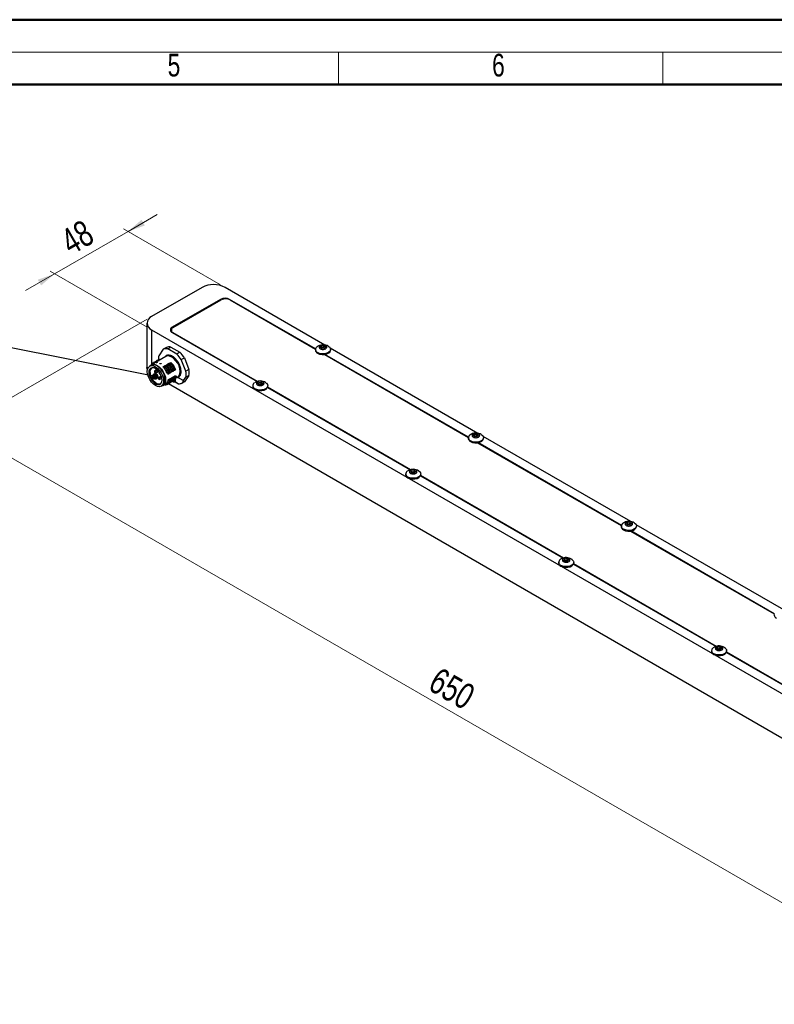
# Model space of a CAD drawing. Header units: millimetres. Extents: x 0 to 420, y 0 to 297.
# Tile 5 of 6: x 211 to 327, y 146 to 297. Entities that reach past the tile are written whole.
import ezdxf

# ---------------------------------------------------------------- set-up
doc = ezdxf.new("R2010")
doc.units = ezdxf.units.MM
doc.styles.add('SLDTEXTSTYLE0', font='TXT', dxfattribs={"width": 0.75})
doc.dimstyles.new('SLDDIMSTYLE5', dxfattribs={"dimtxt": 4, "dimasz": 3.302, "dimexe": 0, "dimexo": 0.0625, "dimgap": 1, "dimtad": 1, "dimlfac": 3, "dimrnd": 1e-09, "dimzin": 12, "dimdsep": 46, "dimtxsty": 'SLDTEXTSTYLE0', "dimsah": 1, "dimcen": 0.09, "dimadec": 0, "dimazin": 3, "dimtfac": 1, "dimtmove": 0, "dimatfit": 0, "dimfxl": 1, "dimfrac": 2, "dimtolj": 1, "dimtzin": 12, "dimarcsym": 0})
doc.dimstyles.new('SLDDIMSTYLE6', dxfattribs={"dimtxt": 4, "dimasz": 3.302, "dimexe": 0, "dimexo": 0.0625, "dimgap": 1, "dimtad": 1, "dimlfac": 3, "dimrnd": 1e-09, "dimzin": 12, "dimdsep": 46, "dimtxsty": 'SLDTEXTSTYLE0', "dimsah": 1, "dimcen": 0.09, "dimadec": 0, "dimazin": 3, "dimtfac": 1, "dimtofl": 0, "dimtmove": 0, "dimatfit": 3, "dimfxl": 1, "dimfrac": 2, "dimtolj": 1, "dimtzin": 12, "dimarcsym": 0})
doc.dimstyles.new('SLDDIMSTYLE7', dxfattribs={"dimtxt": 0.18, "dimasz": 1.016, "dimexe": 0, "dimexo": 0.0625, "dimgap": 0, "dimtad": 0, "dimtih": 1, "dimtoh": 1, "dimdec": 0, "dimrnd": 1e-09, "dimzin": 0, "dimdsep": 46, "dimtxsty": 'Standard', "dimblk1": 'DOT', "dimblk2": 'DOT', "dimsah": 1, "dimcen": 0.09, "dimadec": 0, "dimazin": 0, "dimtfac": 1.016, "dimtdec": 0, "dimtofl": 0, "dimtmove": 0, "dimatfit": 3, "dimldrblk": 'DOT', "dimfxl": 1, "dimfrac": 2, "dimtolj": 1, "dimtzin": 0, "dimarcsym": 0})

# ---------------------------------------------------------------- blocks, each defined once
blk = doc.blocks.new('_D_8')
at = {"color": 7, "linetype": 'Continuous', "lineweight": 18}
for p, q in [((227.67, 264.59), (232.16, 267.19)), ((227.67, 264.59), (216.36, 258.06)), ((241.92, 256.37), (226.96, 265)), ((216.36, 258.06), (211.87, 255.47)), ((230.6, 249.84), (215.65, 258.47))]:
    blk.add_line(p, q, dxfattribs=at)
for points in [[(227.67, 264.59), (230.26, 265.5), (229.75, 266.38)], [(216.36, 258.06), (213.77, 257.15), (214.27, 256.27)]]:
    blk.add_solid(points, dxfattribs=at)
at = {"color": 7, "linetype": 'Continuous', "lineweight": 18, "insert": (216.88, 264.32), "char_height": 4, "attachment_point": 1, "rotation": 29.9973, "style": 'SLDTEXTSTYLE0'}
blk.add_mtext('48', dxfattribs=at)
blk = doc.blocks.new('_D_9')
at = {"color": 7, "linetype": 'Continuous', "lineweight": 18}
for p, q in [((230.6, 251.06), (200.95, 233.95)), ((201.66, 234.35), (354.87, 145.91)), ((383.81, 162.62), (354.16, 145.5))]:
    blk.add_line(p, q, dxfattribs=at)
for points in [[(201.66, 234.35), (203.74, 232.57), (204.25, 233.45)], [(354.87, 145.91), (352.79, 147.7), (352.28, 146.82)]]:
    blk.add_solid(points, dxfattribs=at)
at = {"color": 7, "linetype": 'Continuous', "lineweight": 18, "insert": (275.7, 197.57), "char_height": 4, "attachment_point": 1, "rotation": 330.0027, "style": 'SLDTEXTSTYLE0'}
blk.add_mtext('650', dxfattribs=at)
blk = doc.blocks.new('_DOT')
at = {"color": 0, "linetype": 'ByBlock', "lineweight": -2}
blk.add_line((-0.5, 0), (-1, 0), dxfattribs=at)
at = {"color": 0, "linetype": 'ByBlock', "const_width": 0.5}
blk.add_lwpolyline([(-0.25, 0, 1), (0.25, 0, 1)], format="xyb", close=True, dxfattribs=at)

msp = doc.modelspace()

# ---------------------------------------------------------------- linework, layer by layer
at = {"color": 7, "linetype": 'Continuous', "lineweight": 50}
for p, q in [((0.0788, 297.2148), (420.0788, 297.2148)), ((20.0788, 287.2148), (410.0788, 287.2148))]:
    msp.add_line(p, q, dxfattribs=at)
at = {"color": 7, "linetype": 'Continuous', "lineweight": 18}
for p, q in [((15.0788, 292.2148), (415.0788, 292.2148)), ((260.0788, 292.2148), (260.0788, 287.2148)), ((310.0788, 292.2148), (310.0788, 287.2148))]:
    msp.add_line(p, q, dxfattribs=at)
at = {"color": 7, "linetype": 'Continuous', "lineweight": 25}
for p, q in [((239.0874, 255.9612), (231.3092, 251.471)), ((258.0022, 247.083), (242.6229, 255.9612)), ((241.9158, 254.1243), (234.4912, 249.8382)), ((234.6326, 249.7838), (242.0101, 254.0427)), ((256.5512, 246.4919), (243.33, 254.1243)), ((243.4243, 254.0427), (256.5464, 246.4675)), ((230.577, 250.4505), (230.577, 243.646)), ((231.3092, 249.43), (380.9801, 163.0268)), ((234.3397, 249.3756), (234.3397, 249.134)), ((234.4912, 249.0218), (247.5831, 241.464)), ((247.6124, 241.4743), (234.6326, 248.9673)), ((233.1047, 246.437), (232.4075, 245.445)), ((233.5761, 246.7092), (233.1047, 246.437)), ((233.794, 246.4987), (234.2654, 246.7708)), ((235.1884, 245.6937), (233.794, 246.4987)), ((234.2654, 246.7708), (235.6598, 245.9658)), ((235.6598, 245.9658), (235.1884, 245.6937)), ((256.5412, 246.4038), (256.5412, 246.3004)), ((257.3361, 246.692), (257.4357, 246.9066)), ((257.6082, 246.5349), (257.3361, 246.692)), ((257.4357, 246.9066), (257.8075, 246.9641)), ((257.4357, 246.9066), (257.4357, 246.6345)), ((257.4506, 246.6259), (257.6216, 246.6523)), ((257.98, 246.5924), (257.6082, 246.5349)), ((257.6216, 246.6523), (257.8075, 246.6811)), ((257.8075, 246.9641), (258.0796, 246.807)), ((257.8075, 246.9641), (257.8075, 246.6811)), ((257.8075, 246.6811), (257.9436, 246.6025)), ((257.9636, 246.5899), (257.9436, 246.6025)), ((257.9436, 246.6025), (257.9651, 246.5901)), ((258.0796, 246.807), (257.98, 246.5924)), ((281.5725, 233.4762), (258.8171, 246.6125)), ((258.8745, 246.3004), (258.8745, 246.4038)), ((233.5122, 245.3151), (231.273, 244.0225)), ((231.4255, 244.2917), (231.5115, 244.3413)), ((231.6612, 244.4278), (231.5797, 244.3275)), ((231.6612, 244.4278), (231.7472, 244.4774)), ((231.8969, 244.5638), (231.8154, 244.4636)), ((231.8969, 244.5638), (231.9829, 244.6135)), ((232.0494, 244.6), (232.1326, 244.6999)), ((232.1326, 244.6999), (232.2186, 244.7495)), ((232.2851, 244.7361), (232.3683, 244.836)), ((232.3683, 244.836), (232.4543, 244.8856)), ((233.7684, 244.1362), (234.0041, 244.2722)), ((234.0041, 244.2722), (234.2398, 244.4083)), ((235.8776, 244.8363), (236.349, 245.1084)), ((236.5748, 243.0393), (235.8776, 244.8363)), ((236.349, 245.1084), (237.0463, 243.3114)), ((257.9721, 245.6444), (280.1166, 232.8607)), ((280.1214, 232.8851), (258.0098, 245.6499)), ((231.2426, 243.9664), (231.0069, 243.8303)), ((232.1264, 243.2902), (231.8151, 243.1106)), ((232.0271, 243.1777), (231.8974, 243.1029)), ((232.0291, 243.1766), (231.8995, 243.1017)), ((231.9818, 242.8219), (232.3693, 243.0456)), ((232.1645, 243.2571), (232.1449, 243.2458)), ((232.1454, 243.1774), (232.1465, 243.178)), ((232.1661, 243.2556), (232.147, 243.2446)), ((233.0613, 243.728), (233.297, 243.864)), ((233.297, 243.864), (233.5327, 244.0001)), ((233.4994, 243.6684), (233.4134, 243.6188)), ((233.5327, 244.0001), (233.7684, 244.1362)), ((233.7351, 243.8045), (233.6491, 243.7548)), ((233.9708, 243.9406), (233.8848, 243.8909)), ((233.9773, 242.7687), (234.1697, 242.8074)), ((234.0808, 243.2178), (234.2606, 243.2884)), ((234.2065, 244.0766), (234.1205, 244.027)), ((234.1697, 242.8074), (234.2557, 242.857)), ((234.213, 242.9048), (234.4054, 242.9434)), ((234.2606, 243.2884), (234.3466, 243.3381)), ((234.4422, 244.2127), (234.3562, 244.1631)), ((234.4054, 242.9434), (234.4914, 242.9931)), ((234.4487, 243.0408), (234.6411, 243.0795)), ((234.6411, 243.0795), (234.7271, 243.1291)), ((234.6844, 243.1769), (234.8768, 243.2156)), ((234.8768, 243.2156), (234.9628, 243.2652)), ((237.0463, 243.3114), (236.5748, 243.0393)), ((232.7918, 242.3136), (232.4044, 242.0899)), ((232.6163, 242.1571), (232.4867, 242.0823)), ((232.6184, 242.1559), (232.4887, 242.0811)), ((232.571, 241.8013), (232.8822, 241.9809)), ((232.8078, 242.2677), (232.7342, 242.2251)), ((232.7347, 242.1568), (232.7357, 242.1574)), ((232.8085, 242.2657), (232.7362, 242.224)), ((233.7416, 242.6326), (233.934, 242.6713)), ((233.8684, 241.7262), (234.1041, 241.8623)), ((234.0713, 241.6721), (233.8684, 241.7262)), ((233.934, 242.6713), (234.02, 242.7209)), ((234.1573, 241.7217), (234.0713, 241.6721)), ((234.1041, 241.8623), (234.3398, 241.9983)), ((234.1041, 241.8623), (234.1573, 241.7217)), ((234.307, 241.8081), (234.1041, 241.8623)), ((234.1699, 241.288), (234.2571, 241.3383)), ((234.393, 241.8578), (234.307, 241.8081)), ((234.3398, 241.9983), (234.5755, 242.1344)), ((234.3398, 241.9983), (234.393, 241.8578)), ((234.5427, 241.9442), (234.3398, 241.9983)), ((234.4069, 241.4248), (234.4941, 241.4751)), ((234.5116, 241.5164), (234.6858, 241.4158)), ((234.6287, 241.9939), (234.5427, 241.9442)), ((234.5755, 242.1344), (234.8112, 242.2705)), ((234.5755, 242.1344), (234.6287, 241.9939)), ((234.7784, 242.0803), (234.5755, 242.1344)), ((234.6413, 241.5601), (234.7285, 241.6105)), ((234.7191, 241.4351), (234.8996, 241.4351)), ((234.7191, 241.4069), (234.8996, 241.4069)), ((234.8644, 242.1299), (234.7784, 242.0803)), ((234.8112, 242.2705), (235.0469, 242.4065)), ((234.8112, 242.2705), (234.8644, 242.1299)), ((235.0141, 242.2163), (234.8112, 242.2705)), ((234.9468, 241.4238), (235.4528, 241.1317)), ((234.9606, 241.3933), (235.3826, 241.1497)), ((235.0089, 241.9838), (235.3287, 242.1685)), ((235.1001, 242.266), (235.0141, 242.2163)), ((235.0469, 242.4065), (235.1001, 242.266)), ((235.391, 242.0928), (235.6716, 242.3321)), ((235.391, 242.0928), (236.2194, 241.6146)), ((235.4461, 242.0384), (236.214, 241.5951)), ((236.0191, 241.2099), (236.3064, 241.6187)), ((236.349, 241.4004), (236.0191, 241.2099)), ((236.2194, 241.6146), (236.5748, 242.1202)), ((236.2865, 241.6303), (236.2394, 241.603)), ((237.0463, 242.3924), (236.349, 241.4004)), ((236.5748, 242.1202), (237.0463, 242.3924)), ((247.6723, 241.1132), (247.7719, 241.3278)), ((247.7719, 241.3278), (248.1437, 241.3854)), ((247.7719, 241.3278), (247.7719, 241.0557)), ((248.1437, 241.3854), (248.4158, 241.2282)), ((248.1437, 241.3854), (248.1437, 241.1023)), ((248.4158, 241.2282), (248.3162, 241.0136)), ((232.7901, 240.7414), (233.0258, 240.8775)), ((233.0896, 240.8758), (233.5315, 241.131)), ((233.6985, 241.0158), (233.7857, 241.0662)), ((233.8863, 241.1378), (380.9801, 156.2223)), ((233.9342, 241.1519), (234.0214, 241.2023)), ((235.4528, 241.1317), (235.3832, 241.1503)), ((246.8774, 240.8251), (246.8774, 240.7216)), ((247.9444, 240.9561), (247.6723, 241.1132)), ((247.7868, 241.0471), (247.9578, 241.0735)), ((248.3162, 241.0136), (247.9444, 240.9561)), ((247.9578, 241.0735), (248.1437, 241.1023)), ((248.1437, 241.1023), (248.2798, 241.0237)), ((248.2998, 241.0111), (248.2798, 241.0237)), ((248.2798, 241.0237), (248.3013, 241.0113)), ((249.171, 240.5473), (271.1534, 227.8572)), ((271.1826, 227.8675), (249.1804, 240.5691)), ((249.2107, 240.7216), (249.2107, 240.8251)), ((280.1114, 232.797), (280.1114, 232.6936)), ((280.9063, 233.0852), (281.0059, 233.2998)), ((281.1785, 232.9281), (280.9063, 233.0852)), ((281.0059, 233.2998), (281.3777, 233.3573)), ((281.0059, 233.2998), (281.0059, 233.0277)), ((281.0209, 233.0191), (281.1918, 233.0455)), ((281.5502, 232.9856), (281.1785, 232.9281)), ((281.1918, 233.0455), (281.3777, 233.0743)), ((281.3777, 233.3573), (281.6499, 233.2002)), ((281.3777, 233.3573), (281.3777, 233.0743)), ((281.3777, 233.0743), (281.5138, 232.9957)), ((281.5338, 232.9831), (281.5138, 232.9957)), ((281.5138, 232.9957), (281.5353, 232.9833)), ((281.6499, 233.2002), (281.5502, 232.9856)), ((305.1427, 219.8693), (282.3873, 233.0057)), ((282.4447, 232.6936), (282.4447, 232.797)), ((281.5423, 232.0376), (303.6869, 219.2539)), ((303.6917, 219.2783), (281.58, 232.0431)), ((271.2425, 227.5064), (271.3421, 227.721)), ((271.3421, 227.721), (271.7139, 227.7786)), ((271.3421, 227.721), (271.3421, 227.4489)), ((271.7139, 227.7786), (271.9861, 227.6214)), ((271.7139, 227.7786), (271.7139, 227.4955)), ((271.9861, 227.6214), (271.8865, 227.4068)), ((270.4476, 227.2183), (270.4476, 227.1148)), ((271.5147, 227.3493), (271.2425, 227.5064)), ((271.3571, 227.4403), (271.528, 227.4667)), ((271.8865, 227.4068), (271.5147, 227.3493)), ((271.528, 227.4667), (271.7139, 227.4955)), ((271.7139, 227.4955), (271.85, 227.4169)), ((271.87, 227.4043), (271.85, 227.4169)), ((271.85, 227.4169), (271.8715, 227.4045)), ((272.7412, 226.9405), (294.7236, 214.2504)), ((294.7529, 214.2607), (272.7506, 226.9623)), ((272.781, 227.1148), (272.781, 227.2183)), ((303.6816, 219.1902), (303.6816, 219.0868)), ((304.4765, 219.4784), (304.5761, 219.693)), ((304.7487, 219.3213), (304.4765, 219.4784)), ((304.5761, 219.693), (304.9479, 219.7505)), ((304.5761, 219.693), (304.5761, 219.4209)), ((304.5911, 219.4123), (304.762, 219.4387)), ((305.1205, 219.3788), (304.7487, 219.3213)), ((304.762, 219.4387), (304.9479, 219.4675)), ((304.9479, 219.7505), (305.2201, 219.5934)), ((304.9479, 219.7505), (304.9479, 219.4675)), ((304.9479, 219.4675), (305.084, 219.3889)), ((305.1041, 219.3763), (305.084, 219.3889)), ((305.084, 219.3889), (305.1055, 219.3765)), ((305.2201, 219.5934), (305.1205, 219.3788)), ((328.7129, 206.2625), (305.9576, 219.3989)), ((306.015, 219.0868), (306.015, 219.1902)), ((305.1126, 218.4308), (327.2571, 205.6471)), ((327.2619, 205.6715), (305.1503, 218.4363)), ((294.8127, 213.8996), (294.9123, 214.1142)), ((294.9123, 214.1142), (295.2841, 214.1717)), ((294.9123, 214.1142), (294.9123, 213.8421)), ((295.2841, 214.1717), (295.5563, 214.0146)), ((295.2841, 214.1717), (295.2841, 213.8887)), ((295.5563, 214.0146), (295.4567, 213.8)), ((294.0178, 213.6115), (294.0178, 213.508)), ((295.0849, 213.7425), (294.8127, 213.8996)), ((294.9273, 213.8335), (295.0982, 213.8599)), ((295.4567, 213.8), (295.0849, 213.7425)), ((295.0982, 213.8599), (295.2841, 213.8887)), ((295.2841, 213.8887), (295.4202, 213.8101)), ((295.4403, 213.7975), (295.4202, 213.8101)), ((295.4202, 213.8101), (295.4417, 213.7977)), ((296.3114, 213.3337), (318.2938, 200.6435)), ((318.3231, 200.6539), (296.3209, 213.3555)), ((296.3512, 213.508), (296.3512, 213.6115)), ((327.2519, 205.5834), (327.2519, 205.48)), ((318.383, 200.2928), (318.4826, 200.5074)), ((318.6551, 200.1357), (318.383, 200.2928)), ((318.4826, 200.5074), (318.8544, 200.5649)), ((318.4826, 200.5074), (318.4826, 200.2353)), ((318.6685, 200.2531), (318.8544, 200.2819)), ((318.8544, 200.5649), (319.1265, 200.4078)), ((318.8544, 200.5649), (318.8544, 200.2819)), ((318.8544, 200.2819), (318.9904, 200.2033)), ((319.1265, 200.4078), (319.0269, 200.1932)), ((317.5881, 200.0047), (317.5881, 199.9012)), ((318.4975, 200.2267), (318.6685, 200.2531)), ((319.0269, 200.1932), (318.6551, 200.1357)), ((319.0105, 200.1907), (318.9904, 200.2033)), ((318.9904, 200.2033), (319.012, 200.1909)), ((319.8817, 199.7269), (341.864, 187.0367)), ((341.8933, 187.0471), (319.8911, 199.7487)), ((319.9214, 199.9012), (319.9214, 200.0047))]:
    msp.add_line(p, q, dxfattribs=at)
at = {"color": 1, "linetype": 'Continuous', "lineweight": 25}
for p, q in [((241.9158, 253.9883), (241.9158, 254.1243)), ((243.33, 254.1243), (243.33, 254.0907)), ((231.3092, 249.43), (231.3092, 244.1356)), ((234.4912, 249.8382), (234.4912, 249.681)), ((234.6326, 248.9673), (234.6326, 248.9401)), ((234.5272, 241.53), (234.672, 241.4464)), ((234.672, 241.4464), (234.672, 241.6172)), ((234.7191, 241.6425), (234.7191, 241.4351)), ((234.8996, 241.4351), (234.8996, 241.7774)), ((234.9468, 241.8665), (234.9468, 241.4238)), ((236.3064, 241.6187), (236.2865, 241.6303))]:
    msp.add_line(p, q, dxfattribs=at)
at = {"color": 7, "linetype": 'Continuous', "lineweight": 25, "flags": 128}
for points in [[(258.6339, 246.8135), (258.6573, 246.7952), (258.826, 246.596), (258.8735, 246.376), (258.7947, 246.159), (258.5981, 245.9686), (258.3051, 245.8253), (257.9473, 245.7447), (257.5635, 245.7355), (257.1955, 245.7988), (256.8829, 245.9276)], [(256.8829, 245.8242), (257.1955, 245.6953), (257.5635, 245.6321), (257.9473, 245.6412), (258.3051, 245.7218), (258.5981, 245.8651), (258.7947, 246.0556), (258.8735, 246.2726), (258.8745, 246.3004)], [(230.6603, 243.2765), (230.625, 243.3644), (230.577, 243.646)], [(233.1595, 241.5579), (233.1165, 241.2058), (232.9905, 240.9274), (232.7901, 240.7415), (232.529, 240.6608), (232.2248, 240.6909), (231.8985, 240.8297), (231.5721, 241.0677), (231.268, 241.3888), (231.0068, 241.771), (230.8064, 242.1882), (230.6804, 242.6122), (230.6374, 243.0138), (230.6804, 243.3659), (230.8064, 243.6444), (231.0068, 243.8303), (231.268, 243.9109), (231.5721, 243.8808), (231.8985, 243.742), (232.2248, 243.504), (232.529, 243.183), (232.7901, 242.8008), (232.9905, 242.3835), (233.1165, 241.9596), (233.1595, 241.5579)], [(232.9082, 241.703), (232.8633, 242.0726), (232.7327, 242.4611), (232.528, 242.8341), (232.2674, 243.1583), (231.9739, 243.4051), (231.6738, 243.5524), (231.3936, 243.5871), (231.1583, 243.5063), (230.9887, 243.317), (230.9, 243.0361), (230.9, 242.6885), (230.9887, 242.3051), (231.1583, 241.9201), (231.3936, 241.5675), (231.6738, 241.2788), (231.9739, 241.0796), (232.2674, 240.9875), (232.528, 241.0108), (232.7327, 241.1474), (232.8633, 241.3852), (232.9082, 241.703)], [(231.403, 243.5879), (231.2763, 243.5198), (231.1205, 243.3246), (231.0444, 243.0429), (231.055, 242.6999), (231.1513, 242.3259), (231.3246, 241.9545), (231.5596, 241.6187), (231.8353, 241.3483), (232.1271, 241.1677), (232.4091, 241.0927), (232.656, 241.1301), (232.7782, 241.2057)], [(231.1165, 243.8936), (231.273, 244.0224), (231.539, 244.1046), (231.8488, 244.0739), (232.1813, 243.9325), (232.5138, 243.6901), (232.8236, 243.363), (233.0896, 242.9737), (233.2938, 242.5486), (233.4221, 242.1168), (233.4659, 241.7076), (233.4221, 241.3489), (233.2938, 241.0653), (233.0896, 240.8759), (232.8997, 240.8047)], [(233.3952, 241.694), (233.3522, 242.0957), (233.2262, 242.5196), (233.0258, 242.9369), (232.7647, 243.319), (232.4605, 243.6401), (232.1342, 243.8781), (231.8078, 244.0169), (231.5037, 244.047), (231.2426, 243.9664)], [(232.5055, 242.8673), (232.4773, 242.8335), (232.4666, 242.7772), (232.4773, 242.7085), (232.508, 242.6378), (232.5539, 242.576), (232.608, 242.5323), (232.6621, 242.5135), (232.7054, 242.521)], [(233.2066, 243.7216), (233.1885, 243.7372), (233.1822, 243.7556), (233.1885, 243.774), (233.2066, 243.7897), (233.2336, 243.8001), (233.2655, 243.8037), (233.2974, 243.8001), (233.3245, 243.7897), (233.3425, 243.774), (233.3489, 243.7556), (233.3425, 243.7372), (233.3245, 243.7216), (233.2974, 243.7112), (233.2655, 243.7075), (233.2336, 243.7112), (233.2066, 243.7216)], [(248.9701, 241.2347), (248.9936, 241.2164), (249.1622, 241.0172), (249.2097, 240.7972), (249.1309, 240.5802), (248.9343, 240.3898), (248.6413, 240.2465), (248.2835, 240.1659), (247.8998, 240.1567), (247.5317, 240.22), (247.2191, 240.3488)], [(247.2191, 240.2454), (247.5317, 240.1166), (247.8998, 240.0533), (248.2835, 240.0625), (248.6413, 240.1431), (248.9343, 240.2863), (249.1309, 240.4768), (249.2097, 240.6938), (249.2107, 240.7216)], [(282.2041, 233.2067), (282.2276, 233.1884), (282.3962, 232.9892), (282.4438, 232.7692), (282.3649, 232.5522), (282.1683, 232.3618), (281.8753, 232.2185), (281.5175, 232.1379), (281.1338, 232.1287), (280.7657, 232.192), (280.4531, 232.3208)], [(280.4531, 232.2174), (280.7657, 232.0885), (281.1338, 232.0253), (281.5175, 232.0344), (281.8753, 232.115), (282.1683, 232.2583), (282.3649, 232.4488), (282.4438, 232.6658), (282.4447, 232.6936)], [(272.5403, 227.6279), (272.5638, 227.6096), (272.7325, 227.4104), (272.78, 227.1904), (272.7011, 226.9734), (272.5046, 226.783), (272.2115, 226.6397), (271.8537, 226.5591), (271.47, 226.5499), (271.1019, 226.6132), (270.7893, 226.742)], [(270.7893, 226.6386), (271.1019, 226.5098), (271.47, 226.4465), (271.8537, 226.4557), (272.2115, 226.5363), (272.5046, 226.6795), (272.7011, 226.87), (272.78, 227.087), (272.781, 227.1148)], [(305.7743, 219.5999), (305.7978, 219.5816), (305.9665, 219.3824), (306.014, 219.1624), (305.9352, 218.9454), (305.7386, 218.755), (305.4455, 218.6117), (305.0877, 218.5311), (304.704, 218.5219), (304.3359, 218.5852), (304.0234, 218.714)], [(304.0234, 218.6106), (304.3359, 218.4817), (304.704, 218.4185), (305.0877, 218.4276), (305.4455, 218.5082), (305.7386, 218.6515), (305.9352, 218.842), (306.014, 219.059), (306.015, 219.0868)], [(296.1105, 214.0211), (296.134, 214.0028), (296.3027, 213.8036), (296.3502, 213.5836), (296.2714, 213.3666), (296.0748, 213.1762), (295.7817, 213.0329), (295.4239, 212.9523), (295.0402, 212.9431), (294.6721, 213.0064), (294.3596, 213.1352)], [(294.3596, 213.0318), (294.6721, 212.903), (295.0402, 212.8397), (295.4239, 212.8489), (295.7817, 212.9294), (296.0748, 213.0727), (296.2714, 213.2632), (296.3502, 213.4802), (296.3512, 213.508)], [(319.6807, 200.4143), (319.7042, 200.396), (319.8729, 200.1968), (319.9204, 199.9768), (319.8416, 199.7598), (319.645, 199.5694), (319.3519, 199.4261), (318.9942, 199.3455), (318.6104, 199.3363), (318.2423, 199.3996), (317.9298, 199.5284)], [(317.9298, 199.425), (318.2423, 199.2962), (318.6104, 199.2329), (318.9942, 199.2421), (319.3519, 199.3226), (319.645, 199.4659), (319.8416, 199.6564), (319.9204, 199.8734), (319.9214, 199.9012)]]:
    msp.add_lwpolyline(points, dxfattribs=at)
at = {"color": 1, "linetype": 'Continuous', "lineweight": 25, "flags": 128}
for points in [[(235.5393, 242.367), (235.6645, 242.6539), (235.705, 243.015), (235.6579, 243.4255), (235.5265, 243.8577), (235.3198, 244.2819), (235.0517, 244.6693), (234.7406, 244.9935), (234.4078, 245.2325), (234.0757, 245.3698), (233.7672, 245.3962), (233.5122, 245.3151)], [(234.7191, 241.4069), (234.7191, 241.4079), (234.7191, 241.4113), (234.7191, 241.4172), (234.7191, 241.4252), (234.7191, 241.4351)], [(234.8996, 241.4351), (234.8996, 241.4252), (234.8996, 241.4172), (234.8996, 241.4113), (234.8996, 241.4079), (234.8996, 241.4069)], [(235.2352, 242.1145), (235.2425, 242.1148), (235.3054, 242.1103), (235.3909, 242.0928), (235.391, 242.0928), (235.391, 242.0928)]]:
    msp.add_lwpolyline(points, dxfattribs=at)
at = {"color": 7, "linetype": 'Continuous', "lineweight": 25}
for centre, radius, start, end in [((240.8551, 252.5495), 3.8426, 62.609673, 117.390327), ((242.6229, 252.7596), 1.537, 62.609668, 117.390327), ((242.7172, 252.678), 1.537, 62.609671, 117.390329), ((231.6965, 250.4505), 1.0915, 110.783437, 249.216557), ((234.6461, 249.43), 0.4366, 110.783422, 249.216516), ((234.7875, 249.3756), 0.4366, 110.783444, 249.216587), ((233.5538, 245.3001), 1.2224, 78.668187, 111.550873), ((234.0252, 245.5722), 1.2224, 78.668187, 111.550873), ((232.2734, 242.5378), 4.8186, 32.240042, 45.349093), ((257.1007, 246.3412), 0.561, 184.168636, 247.151514), ((257.0615, 246.397), 0.5022, 122.907203, 249.164012), ((257.6834, 246.216), 0.4407, 98.060858, 117.220743), ((257.7084, 246.1481), 0.5117, 62.642492, 99.771425), ((234.9595, 245.003), 2.59, 170.17281, 183.61504), ((231.802, 242.2657), 4.8186, 32.240042, 45.349093), ((231.8985, 242.9662), 0.1667, 119.997312, 299.997312), ((232.0346, 242.8889), 0.2542, 122.669075, 177.907023), ((232.0383, 242.8841), 0.2581, 122.542265, 176.879172), ((231.7598, 242.8862), 0.2568, 2.942384, 57.057679), ((231.8635, 242.8982), 0.1528, 359.98822, 0.434499), ((233.7963, 242.5798), 2.8162, 350.609356, 9.390644), ((234.2677, 242.8519), 2.8162, 350.609356, 9.390644), ((232.4877, 241.9456), 0.1667, 119.997312, 299.997312), ((232.6239, 241.8683), 0.2542, 122.669715, 177.906444), ((232.6276, 241.8635), 0.2581, 122.542335, 176.879164), ((232.3491, 241.8656), 0.2568, 2.94238, 57.05762), ((232.4799, 241.8777), 0.1257, 359.940134, 0.482586), ((232.5489, 241.5851), 0.8533, 303.978641, 7.333572), ((234.7172, 241.5313), 0.0962, 241.958446, 271.144452), ((234.7191, 241.4736), 0.0667, 240.002688, 270), ((234.9015, 241.3389), 0.0962, 61.957904, 91.144994), ((247.3977, 240.8182), 0.5022, 122.907174, 249.164011), ((235.5804, 242.2969), 1.1722, 263.75221, 291.975654), ((247.437, 240.7624), 0.561, 184.16885, 247.151349), ((248.0196, 240.6372), 0.4407, 98.06093, 117.220681), ((248.0446, 240.5693), 0.5117, 62.642602, 99.771371), ((280.671, 232.7344), 0.561, 184.168636, 247.151514), ((280.6318, 232.7902), 0.5022, 122.906733, 249.164273), ((281.2536, 232.6091), 0.4407, 98.062629, 117.218971), ((281.2786, 232.5413), 0.5117, 62.643088, 99.770829), ((270.968, 227.2114), 0.5022, 122.906704, 249.164272), ((271.0072, 227.1556), 0.561, 184.16885, 247.151349), ((271.5898, 227.0304), 0.4407, 98.062702, 117.21891), ((271.6149, 226.9625), 0.5117, 62.643199, 99.770774), ((304.2412, 219.1276), 0.561, 184.167599, 247.152551), ((304.202, 219.1834), 0.5022, 122.907936, 249.163489), ((304.8239, 219.0023), 0.4408, 98.06262, 117.216639), ((304.8489, 218.9345), 0.5117, 62.642223, 99.771694), ((294.5382, 213.6046), 0.5022, 122.907907, 249.163488), ((294.5774, 213.5488), 0.561, 184.167813, 247.152386), ((295.1601, 213.4235), 0.4408, 98.062693, 117.216578), ((295.1851, 213.3557), 0.5117, 62.642333, 99.77164), ((327.8114, 205.5208), 0.5611, 184.169673, 247.150476), ((318.1084, 199.9978), 0.5022, 122.907907, 249.163488), ((318.7553, 199.7489), 0.5117, 62.642333, 99.77164), ((318.1477, 199.942), 0.5611, 184.169887, 247.150312), ((318.7303, 199.8168), 0.4407, 98.062712, 117.221241)]:
    msp.add_arc(centre, radius, start, end, dxfattribs=at)
at = {"color": 1, "linetype": 'Continuous', "lineweight": 25}
for centre, radius, start, end in [((231.8496, 243.0349), 0.0832, 54.886681, 114.474292), ((231.9396, 242.8869), 0.0776, 302.975409, 8.337025), ((232.4388, 242.0142), 0.0832, 54.886738, 114.474584), ((232.5288, 241.8663), 0.0776, 302.975583, 8.336852), ((234.7052, 241.443), 0.0334, 174.233268, 234.452191), ((234.98, 241.4205), 0.0334, 174.238513, 234.450397)]:
    msp.add_arc(centre, radius, start, end, dxfattribs=at)
at = {"color": 7, "linetype": 'Continuous', "lineweight": 25}
for centre, major_axis, ratio, start_param, end_param in [((232.087, 243.0751), (-0.0587, 7.8313), 0.00755657, 1.55762959, 1.56635681), ((232.087, 243.0751), (0.0589, 0.1021), 0.57733463, 0.00876728, 0.78535753), ((232.087, 243.0751), (-0.0587, 7.8313), 0.00755657, 4.72540276, 4.73412999), ((232.087, 243.0751), (0.0592, 7.7633), 0.00755655, 4.72555505, 4.73428228), ((232.6763, 242.0545), (0.0589, 0.1021), 0.57733463, 0.00876728, 0.78535753), ((232.6763, 242.0545), (-0.0587, 7.8313), 0.00755657, 4.72540276, 4.73413007), ((232.6763, 242.0545), (0.0592, 7.7632), 0.00755655, 4.72555505, 4.73428236), ((236.2666, 241.6418), (0.0535, 0.0459), 0.21844309, 2.43288161, 4.00367793), ((236.2593, 241.5915), (0.0535, 0.0459), 0.21844309, 5.57447426, 7.14527059)]:
    msp.add_ellipse(centre, major_axis=major_axis, ratio=ratio, start_param=start_param, end_param=end_param, dxfattribs=at)
for points, knots in [([(258.6221, 246.8087), (258.5902, 246.8365), (258.4575, 246.9522), (258.1599, 247.071), (257.7674, 247.1421), (257.3777, 247.1035), (257.051, 246.9936), (256.873, 246.874), (256.7985, 246.824)], [0, 0, 0, 0, 0.06467749, 0.26918699, 0.47887168, 0.67232328, 0.86293744, 1, 1, 1, 1]), ([(258.1203, 246.5114), (258.0694, 246.4873), (257.9675, 246.439), (257.7729, 246.4087), (257.5744, 246.415), (257.39, 246.4595), (257.2416, 246.5366), (257.1458, 246.6377), (257.1134, 246.7514), (257.1478, 246.8648), (257.2235, 246.9425), (257.3246, 247.0073), (257.4504, 247.0589), (257.6422, 247.0906), (257.8415, 247.0839), (258.0257, 247.0395), (258.1741, 246.9625), (258.2699, 246.8614), (258.3024, 246.7476), (258.2676, 246.6344), (258.193, 246.5562), (258.1343, 246.52), (258.1203, 246.5114)], [0, 0, 0, 0, 0.05368628, 0.10737257, 0.16105874, 0.21474495, 0.26843111, 0.3221174, 0.37580356, 0.42948998, 0.48317608, 0.50000003, 0.5536862, 0.60737249, 0.66105867, 0.71474487, 0.76843103, 0.82211732, 0.87580349, 0.92948989, 0.98317599, 1, 1, 1, 1]), ([(231.4255, 244.2917), (231.3911, 244.2534), (231.3135, 244.167), (231.2612, 244.0503), (231.2321, 243.9852)], [0, 0, 0, 0, 0.44243131, 1, 1, 1, 1]), ([(231.5134, 244.1612), (231.5012, 244.1789), (231.48, 244.2094), (231.4509, 244.2529), (231.434, 244.2788), (231.4255, 244.2917)], [0, 0, 0, 0, 0.407402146, 0.703694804, 1, 1, 1, 1]), ([(231.5115, 244.3413), (231.546, 244.3344), (231.6036, 244.3227), (231.6807, 244.3068), (231.7232, 244.2978), (231.7428, 244.2937)], [0, 0, 0, 0, 0.446376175, 0.745560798, 1, 1, 1, 1]), ([(231.7491, 244.2973), (231.7369, 244.315), (231.7157, 244.3454), (231.6866, 244.389), (231.6697, 244.4148), (231.6612, 244.4278)], [0, 0, 0, 0, 0.40740653, 0.70369713, 1, 1, 1, 1]), ([(231.7472, 244.4774), (231.7813, 244.4705), (231.8388, 244.4589), (231.9159, 244.443), (231.9588, 244.4339), (231.9785, 244.4297)], [0, 0, 0, 0, 0.4419583, 0.74335279, 1, 1, 1, 1]), ([(231.9848, 244.4334), (231.9727, 244.4508), (231.9516, 244.4812), (231.9225, 244.5247), (231.9054, 244.5508), (231.8969, 244.5638)], [0, 0, 0, 0, 0.40292998, 0.70145733, 1, 1, 1, 1]), ([(231.9829, 244.6135), (232.017, 244.6066), (232.0745, 244.595), (232.1516, 244.579), (232.1945, 244.57), (232.2142, 244.5658)], [0, 0, 0, 0, 0.441957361, 0.743351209, 1, 1, 1, 1]), ([(232.0281, 244.3592), (232.036, 244.3597), (232.052, 244.3607), (232.083, 244.3672), (232.1136, 244.3767), (232.1391, 244.3878), (232.1575, 244.3989), (232.1684, 244.4093), (232.1717, 244.4181), (232.1667, 244.4247), (232.1528, 244.4279), (232.13, 244.4265), (232.1003, 244.42), (232.0685, 244.4093), (232.0407, 244.397), (232.0206, 244.3857), (232.0082, 244.3762), (232.0026, 244.3684), (232.0047, 244.3625), (232.0138, 244.3594), (232.024, 244.3592), (232.0281, 244.3592)], [0, 0, 0, 0, 0.06147432, 0.12310981, 0.18000122, 0.23096226, 0.27808357, 0.32413911, 0.37161516, 0.42255097, 0.47836618, 0.53926602, 0.60314544, 0.66501126, 0.7196279, 0.76664109, 0.81040727, 0.85568634, 0.90584357, 0.96254247, 1, 1, 1, 1]), ([(232.2205, 244.5694), (232.2084, 244.5869), (232.1873, 244.6173), (232.1582, 244.6608), (232.1411, 244.6869), (232.1326, 244.6999)], [0, 0, 0, 0, 0.40292794, 0.70145735, 1, 1, 1, 1]), ([(232.2186, 244.7495), (232.2527, 244.7426), (232.3102, 244.7311), (232.3873, 244.7151), (232.4302, 244.706), (232.4499, 244.7019)], [0, 0, 0, 0, 0.441957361, 0.743351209, 1, 1, 1, 1]), ([(232.4562, 244.7055), (232.4441, 244.723), (232.423, 244.7534), (232.3939, 244.7969), (232.3768, 244.8229), (232.3683, 244.836)], [0, 0, 0, 0, 0.40292794, 0.70145735, 1, 1, 1, 1]), ([(232.4543, 244.8856), (232.4888, 244.8786), (232.5464, 244.867), (232.6235, 244.8511), (232.666, 244.8421), (232.6856, 244.8379)], [0, 0, 0, 0, 0.44637619, 0.74556095, 1, 1, 1, 1]), ([(232.6173, 244.1843), (232.6246, 244.1808), (232.6392, 244.1738), (232.6669, 244.169), (232.6953, 244.1693), (232.7216, 244.1753), (232.7428, 244.1862), (232.7565, 244.201), (232.7612, 244.2177), (232.7563, 244.2345), (232.7424, 244.2491), (232.721, 244.2599), (232.6946, 244.2657), (232.6661, 244.266), (232.6388, 244.2608), (232.6157, 244.251), (232.5994, 244.2377), (232.5918, 244.2223), (232.5937, 244.2065), (232.6033, 244.1934), (232.6134, 244.1868), (232.6173, 244.1843)], [0, 0, 0, 0, 0.05364963, 0.1072992, 0.1609841, 0.21469063, 0.26835939, 0.32198716, 0.37563731, 0.42933679, 0.48303721, 0.53668796, 0.59031706, 0.64398418, 0.69769166, 0.75137711, 0.80501296, 0.85865002, 0.9123367, 0.96604298, 1, 1, 1, 1]), ([(235.6716, 242.3321), (235.7114, 242.403), (235.7911, 242.5449), (235.864, 242.9088), (235.8292, 243.4453), (235.6256, 244.0251), (235.3812, 244.463), (235.0875, 244.8703), (234.6586, 245.2795), (234.1232, 245.541), (233.6278, 245.5541), (233.4159, 245.3396), (233.3108, 245.2331)], [0, 0, 0, 0, 0.06384069, 0.12793169, 0.25203658, 0.3737344, 0.43764488, 0.50175331, 0.62633582, 0.74792308, 0.87491032, 1, 1, 1, 1]), ([(234.3562, 244.1631), (234.3238, 244.1724), (234.2589, 244.191), (234.1409, 244.2268), (234.0568, 244.2547), (234.0041, 244.2722)], [0, 0, 0, 0, 0.271897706, 0.543797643, 1, 1, 1, 1]), ([(234.0041, 244.2722), (234.0239, 244.2547), (234.0634, 244.2196), (234.1316, 244.1546), (234.1778, 244.1065), (234.2065, 244.0766)], [0, 0, 0, 0, 0.27533108, 0.55065896, 1, 1, 1, 1]), ([(234.2398, 244.4083), (234.2596, 244.3908), (234.2991, 244.3557), (234.3673, 244.2907), (234.4135, 244.2425), (234.4422, 244.2127)], [0, 0, 0, 0, 0.27533132, 0.55065943, 1, 1, 1, 1]), ([(232.1449, 243.2458), (232.138, 243.2485), (232.1242, 243.2541), (232.0984, 243.2534), (232.0711, 243.2469), (232.0444, 243.236), (232.0229, 243.2244), (232.0092, 243.2144), (232.0027, 243.2052), (232.0043, 243.1956), (232.0137, 243.1861), (232.0236, 243.1799), (232.0271, 243.1777)], [0, 0, 0, 0, 0.10028404, 0.20032598, 0.30669771, 0.42060768, 0.52651387, 0.62028647, 0.71734991, 0.82672166, 0.94003441, 1, 1, 1, 1]), ([(232.0291, 243.1766), (232.036, 243.173), (232.0498, 243.1658), (232.0756, 243.1565), (232.1029, 243.1506), (232.1297, 243.1511), (232.1511, 243.1604), (232.1648, 243.1761), (232.1714, 243.1959), (232.1697, 243.2177), (232.1603, 243.235), (232.1504, 243.2421), (232.147, 243.2446)], [0, 0, 0, 0, 0.10028607, 0.20032567, 0.30669868, 0.42060831, 0.526514, 0.62028578, 0.7173501, 0.82671982, 0.94003224, 1, 1, 1, 1]), ([(233.7416, 242.6326), (233.6882, 242.7644), (233.5603, 243.0798), (233.3108, 243.4566), (233.1193, 243.6649), (233.0613, 243.728)], [0, 0, 0, 0, 0.3333147, 0.79797263, 1, 1, 1, 1]), ([(233.4134, 243.6188), (233.381, 243.6281), (233.3161, 243.6468), (233.1981, 243.6825), (233.114, 243.7105), (233.0613, 243.728)], [0, 0, 0, 0, 0.271897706, 0.543797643, 1, 1, 1, 1]), ([(233.6491, 243.7549), (233.6167, 243.7642), (233.5518, 243.7828), (233.4338, 243.8186), (233.3497, 243.8465), (233.297, 243.864)], [0, 0, 0, 0, 0.27189748, 0.54379719, 1, 1, 1, 1]), ([(233.297, 243.864), (233.3168, 243.8465), (233.3563, 243.8114), (233.4245, 243.7464), (233.4707, 243.6983), (233.4994, 243.6684)], [0, 0, 0, 0, 0.27533129, 0.55065863, 1, 1, 1, 1]), ([(233.934, 242.6713), (233.9056, 242.7461), (233.8394, 242.9207), (233.6768, 243.2482), (233.513, 243.4787), (233.4134, 243.6188)], [0, 0, 0, 0, 0.2268764, 0.53007296, 1, 1, 1, 1]), ([(234.02, 242.7209), (233.9916, 242.7957), (233.9253, 242.9703), (233.7628, 243.2978), (233.599, 243.5283), (233.4994, 243.6684)], [0, 0, 0, 0, 0.22687639, 0.53007188, 1, 1, 1, 1]), ([(233.8848, 243.8909), (233.8523, 243.9003), (233.7873, 243.9189), (233.6693, 243.9547), (233.5853, 243.9826), (233.5327, 244.0001)], [0, 0, 0, 0, 0.27253509, 0.54507168, 1, 1, 1, 1]), ([(233.5327, 244.0001), (233.5527, 243.9824), (233.5926, 243.947), (233.6607, 243.8819), (233.7068, 243.834), (233.7351, 243.8045)], [0, 0, 0, 0, 0.27808503, 0.55616632, 1, 1, 1, 1]), ([(234.1697, 242.8074), (234.1413, 242.8821), (234.0751, 243.0568), (233.9125, 243.3843), (233.7487, 243.6148), (233.6491, 243.7549)], [0, 0, 0, 0, 0.2268764, 0.53007299, 1, 1, 1, 1]), ([(234.2557, 242.857), (234.2273, 242.9318), (234.1611, 243.1064), (233.9985, 243.4339), (233.8347, 243.6644), (233.7351, 243.8045)], [0, 0, 0, 0, 0.22687639, 0.5300719, 1, 1, 1, 1]), ([(234.1205, 244.027), (234.0878, 244.0364), (234.0223, 244.0552), (233.9043, 244.091), (233.8205, 244.1189), (233.7684, 244.1362)], [0, 0, 0, 0, 0.27461686, 0.54923636, 1, 1, 1, 1]), ([(233.7684, 244.1362), (233.7882, 244.1186), (233.8278, 244.0834), (233.896, 244.0184), (233.9422, 243.9703), (233.9708, 243.9406)], [0, 0, 0, 0, 0.27597579, 0.5519471, 1, 1, 1, 1]), ([(234.2606, 243.2884), (234.2228, 243.3617), (234.15, 243.503), (234.0231, 243.7054), (233.9311, 243.8288), (233.8848, 243.8909)], [0, 0, 0, 0, 0.34854375, 0.67208193, 1, 1, 1, 1]), ([(233.9708, 243.9406), (234.02, 243.8745), (234.1149, 243.747), (234.2407, 243.544), (234.3112, 243.407), (234.3466, 243.3381)], [0, 0, 0, 0, 0.34854451, 0.6720821, 1, 1, 1, 1]), ([(234.1205, 244.027), (234.1696, 243.9609), (234.2843, 243.8064), (234.4749, 243.4906), (234.5783, 243.2349), (234.6411, 243.0795)], [0, 0, 0, 0, 0.226875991, 0.530071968, 1, 1, 1, 1]), ([(234.2065, 244.0766), (234.2556, 244.0105), (234.3704, 243.8561), (234.5608, 243.5402), (234.6642, 243.2845), (234.7271, 243.1291)], [0, 0, 0, 0, 0.22687606, 0.53007188, 1, 1, 1, 1]), ([(234.2606, 243.2884), (234.2906, 243.2243), (234.3443, 243.1098), (234.3867, 242.9943), (234.4054, 242.9434)], [0, 0, 0, 0, 0.5599539, 1, 1, 1, 1]), ([(234.3466, 243.3381), (234.3766, 243.274), (234.4303, 243.1595), (234.4727, 243.0439), (234.4914, 242.9931)], [0, 0, 0, 0, 0.5599539, 1, 1, 1, 1]), ([(234.3563, 244.1631), (234.4053, 244.0969), (234.52, 243.9425), (234.7106, 243.6267), (234.814, 243.371), (234.8768, 243.2156)], [0, 0, 0, 0, 0.226875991, 0.530071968, 1, 1, 1, 1]), ([(234.4422, 244.2127), (234.4913, 244.1466), (234.6061, 243.9921), (234.7965, 243.6763), (234.8999, 243.4206), (234.9628, 243.2652)], [0, 0, 0, 0, 0.226876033, 0.530071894, 1, 1, 1, 1]), ([(232.7342, 242.2251), (232.7273, 242.2279), (232.7135, 242.2335), (232.6876, 242.2327), (232.6603, 242.2263), (232.6336, 242.2154), (232.6122, 242.2037), (232.5985, 242.1937), (232.5919, 242.1846), (232.5936, 242.1749), (232.603, 242.1654), (232.6129, 242.1593), (232.6163, 242.1571)], [0, 0, 0, 0, 0.10028463, 0.20032476, 0.3066986, 0.42060791, 0.52651468, 0.62028772, 0.71734766, 0.82672299, 0.94003412, 1, 1, 1, 1]), ([(232.6184, 242.1559), (232.6253, 242.1523), (232.6391, 242.1452), (232.6649, 242.1359), (232.6922, 242.13), (232.7189, 242.1305), (232.7404, 242.1397), (232.7541, 242.1555), (232.7606, 242.1752), (232.759, 242.1971), (232.7496, 242.2144), (232.7397, 242.2215), (232.7362, 242.224)], [0, 0, 0, 0, 0.10028648, 0.20032615, 0.30669949, 0.42060827, 0.52651454, 0.62028715, 0.71734663, 0.82672145, 0.94003205, 1, 1, 1, 1]), ([(233.4873, 240.9396), (233.5332, 240.9509), (233.7035, 240.9929), (233.9529, 241.1919), (234.0309, 241.5081), (234.0713, 241.6721)], [0, 0, 0, 0, 0.15077452, 0.55977031, 1, 1, 1, 1]), ([(233.5187, 241.1521), (233.5791, 241.1841), (233.7395, 241.2692), (233.8341, 241.5056), (233.8626, 241.6884), (233.8684, 241.7262)], [0, 0, 0, 0, 0.3234812, 0.86011467, 1, 1, 1, 1]), ([(233.723, 241.0757), (233.7689, 241.087), (233.9392, 241.129), (234.1886, 241.328), (234.2666, 241.6442), (234.307, 241.8081)], [0, 0, 0, 0, 0.15077425, 0.55977035, 1, 1, 1, 1]), ([(233.7743, 241.0825), (233.8574, 241.1352), (234.0559, 241.2609), (234.1201, 241.5523), (234.1573, 241.7217)], [0, 0, 0, 0, 0.41870618, 1, 1, 1, 1]), ([(233.9587, 241.2118), (234.0046, 241.2231), (234.1749, 241.2651), (234.4243, 241.4641), (234.5023, 241.7803), (234.5427, 241.9442)], [0, 0, 0, 0, 0.15077427, 0.55977034, 1, 1, 1, 1]), ([(234.01, 241.2186), (234.0931, 241.2712), (234.2916, 241.397), (234.3558, 241.6884), (234.393, 241.8578)], [0, 0, 0, 0, 0.41870621, 1, 1, 1, 1]), ([(234.7784, 242.0803), (234.7685, 242.0215), (234.7316, 241.8033), (234.5705, 241.4881), (234.3228, 241.3957), (234.1944, 241.3478)], [0, 0, 0, 0, 0.15077438, 0.55977352, 1, 1, 1, 1]), ([(234.6287, 241.9939), (234.6186, 241.9354), (234.5811, 241.7184), (234.4688, 241.464), (234.2966, 241.3904), (234.2404, 241.3665)], [0, 0, 0, 0, 0.19900871, 0.73884745, 1, 1, 1, 1]), ([(234.8644, 242.1299), (234.8542, 242.0717), (234.8162, 241.8554), (234.7238, 241.6233), (234.5812, 241.5569), (234.5524, 241.5435)], [0, 0, 0, 0, 0.227360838, 0.844108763, 1, 1, 1, 1]), ([(235.0141, 242.2163), (235.004, 242.1579), (234.9664, 241.9408), (234.8542, 241.6864), (234.6819, 241.6129), (234.6258, 241.5889)], [0, 0, 0, 0, 0.1990087, 0.73885098, 1, 1, 1, 1]), ([(235.1001, 242.266), (235.0899, 242.2077), (235.0519, 241.9915), (234.9595, 241.7594), (234.8169, 241.693), (234.7881, 241.6796)], [0, 0, 0, 0, 0.22736079, 0.8441086, 1, 1, 1, 1]), ([(234.8996, 241.4069), (234.9084, 241.4065), (234.9263, 241.4057), (234.9481, 241.3997), (234.9569, 241.3952), (234.9606, 241.3933)], [0, 0, 0, 0, 0.36061565, 0.73151583, 1, 1, 1, 1]), ([(235.2316, 242.1124), (235.2406, 242.1119), (235.2714, 242.1103), (235.3305, 242.096), (235.3766, 242.0786), (235.4023, 242.0636), (235.4052, 242.0619)], [0, 0, 0, 0, 0.13445458, 0.45657729, 0.93923129, 1, 1, 1, 1]), ([(235.391, 242.0928), (235.3917, 242.0861), (235.3931, 242.0726), (235.404, 242.0609), (235.4196, 242.0574), (235.4319, 242.0628), (235.4381, 242.0656)], [0, 0, 0, 0, 0.25000267, 0.50000329, 0.75000142, 1, 1, 1, 1]), ([(235.6716, 242.3321), (235.6629, 242.3411), (235.6495, 242.3549), (235.6263, 242.3675), (235.6073, 242.3743), (235.5881, 242.3775), (235.5639, 242.3775), (235.549, 242.3711), (235.5393, 242.367)], [0, 0, 0, 0, 0.2394524, 0.36835205, 0.4999927, 0.63163434, 0.76054537, 1, 1, 1, 1]), ([(248.9583, 241.2299), (248.9264, 241.2577), (248.7937, 241.3734), (248.4962, 241.4922), (248.1036, 241.5633), (247.7139, 241.5248), (247.3872, 241.4148), (247.2092, 241.2952), (247.1347, 241.2452)], [0, 0, 0, 0, 0.06467757, 0.26918698, 0.47887174, 0.67232306, 0.86293746, 1, 1, 1, 1]), ([(248.4565, 240.9326), (248.4056, 240.9085), (248.3037, 240.8602), (248.1091, 240.83), (247.9106, 240.8362), (247.7262, 240.8807), (247.5779, 240.9578), (247.482, 241.0589), (247.4496, 241.1726), (247.4841, 241.286), (247.5597, 241.3637), (247.6608, 241.4285), (247.7866, 241.4801), (247.9784, 241.5118), (248.1777, 241.5051), (248.3619, 241.4608), (248.5103, 241.3837), (248.6061, 241.2826), (248.6386, 241.1688), (248.6038, 241.0556), (248.5292, 240.9774), (248.4705, 240.9412), (248.4565, 240.9326)], [0, 0, 0, 0, 0.053686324, 0.107372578, 0.161058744, 0.21474497, 0.268431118, 0.322117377, 0.375803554, 0.429490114, 0.483176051, 0.499999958, 0.553686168, 0.607372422, 0.661058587, 0.714744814, 0.768430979, 0.822117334, 0.875803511, 0.929489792, 0.983176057, 1, 1, 1, 1]), ([(233.3045, 240.9999), (233.314, 240.9966), (233.374, 240.9755), (233.4355, 240.956), (233.4873, 240.9396)], [0, 0, 0, 0, 0.15883844, 1, 1, 1, 1]), ([(282.1924, 233.2019), (282.1605, 233.2297), (282.0277, 233.3454), (281.7302, 233.4642), (281.3376, 233.5353), (280.9479, 233.4967), (280.6212, 233.3868), (280.4432, 233.2672), (280.3687, 233.2172)], [0, 0, 0, 0, 0.06467748, 0.26918797, 0.47887262, 0.67232334, 0.86293747, 1, 1, 1, 1]), ([(281.6906, 232.9046), (281.6396, 232.8804), (281.5377, 232.8322), (281.3432, 232.8019), (281.1446, 232.8082), (280.9602, 232.8527), (280.8119, 232.9298), (280.716, 233.0309), (280.6836, 233.1446), (280.7181, 233.258), (280.7937, 233.3357), (280.8948, 233.4005), (281.0206, 233.4521), (281.2124, 233.4838), (281.4117, 233.4771), (281.5959, 233.4327), (281.7443, 233.3557), (281.8401, 233.2546), (281.8726, 233.1408), (281.8378, 233.0276), (281.7632, 232.9494), (281.7046, 232.9132), (281.6906, 232.9046)], [0, 0, 0, 0, 0.053686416, 0.107372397, 0.161059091, 0.21474532, 0.268430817, 0.322117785, 0.375803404, 0.429489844, 0.483175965, 0.49999992, 0.553686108, 0.607372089, 0.661058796, 0.714745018, 0.768430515, 0.82211748, 0.875803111, 0.929489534, 0.983176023, 1, 1, 1, 1]), ([(272.5286, 227.6231), (272.4967, 227.6509), (272.3639, 227.7666), (272.0664, 227.8854), (271.6738, 227.9565), (271.2841, 227.918), (270.9574, 227.808), (270.7794, 227.6884), (270.7049, 227.6384)], [0, 0, 0, 0, 0.06467756, 0.26918796, 0.47887268, 0.67232312, 0.86293749, 1, 1, 1, 1]), ([(272.0268, 227.3258), (271.9758, 227.3017), (271.8739, 227.2534), (271.6794, 227.2231), (271.4808, 227.2294), (271.2964, 227.2739), (271.1481, 227.351), (271.0522, 227.4521), (271.0198, 227.5658), (271.0543, 227.6792), (271.1299, 227.7569), (271.231, 227.8217), (271.3568, 227.8733), (271.5486, 227.905), (271.7479, 227.8983), (271.9321, 227.854), (272.0805, 227.7769), (272.1763, 227.6758), (272.2088, 227.562), (272.174, 227.4488), (272.0994, 227.3706), (272.0408, 227.3344), (272.0268, 227.3258)], [0, 0, 0, 0, 0.05368646, 0.1073724, 0.16105909, 0.21474534, 0.26843083, 0.32211776, 0.3758034, 0.42948998, 0.48317594, 0.49999985, 0.55368608, 0.60737202, 0.66105871, 0.71474496, 0.76843046, 0.82211749, 0.87580313, 0.92948943, 0.98317609, 1, 1, 1, 1]), ([(305.7626, 219.5951), (305.7307, 219.6229), (305.5979, 219.7386), (305.3004, 219.8574), (304.9078, 219.9285), (304.5181, 219.8899), (304.1914, 219.78), (304.0134, 219.6604), (303.939, 219.6104)], [0, 0, 0, 0, 0.06467946, 0.2691877, 0.47887409, 0.67232463, 0.86293858, 1, 1, 1, 1]), ([(305.2608, 219.2978), (305.2098, 219.2736), (305.108, 219.2254), (304.9134, 219.1951), (304.7148, 219.2014), (304.5304, 219.2459), (304.3821, 219.323), (304.2863, 219.4241), (304.2538, 219.5378), (304.2883, 219.6512), (304.3639, 219.7289), (304.465, 219.7937), (304.5908, 219.8453), (304.7826, 219.877), (304.9819, 219.8703), (305.1662, 219.8259), (305.3145, 219.7489), (305.4103, 219.6478), (305.4429, 219.534), (305.408, 219.4208), (305.3334, 219.3426), (305.2748, 219.3064), (305.2608, 219.2978)], [0, 0, 0, 0, 0.05368622, 0.10737223, 0.16105896, 0.21474522, 0.26843075, 0.32211775, 0.37580451, 0.4294902, 0.48317635, 0.50000032, 0.55368653, 0.60737255, 0.66105929, 0.71474554, 0.76843107, 0.82211807, 0.87580262, 0.92948986, 0.98317601, 1, 1, 1, 1]), ([(296.0988, 214.0163), (296.0669, 214.0441), (295.9341, 214.1598), (295.6366, 214.2786), (295.2441, 214.3497), (294.8543, 214.3112), (294.5276, 214.2012), (294.3496, 214.0816), (294.2752, 214.0316)], [0, 0, 0, 0, 0.064679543, 0.269187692, 0.478874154, 0.672324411, 0.862938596, 1, 1, 1, 1]), ([(295.597, 213.719), (295.5461, 213.6949), (295.4442, 213.6466), (295.2496, 213.6163), (295.051, 213.6226), (294.8666, 213.6671), (294.7183, 213.7442), (294.6225, 213.8453), (294.59, 213.959), (294.6245, 214.0724), (294.7002, 214.1501), (294.8012, 214.2149), (294.927, 214.2665), (295.1188, 214.2982), (295.3181, 214.2915), (295.5024, 214.2472), (295.6507, 214.1701), (295.7465, 214.069), (295.7791, 213.9552), (295.7442, 213.842), (295.6696, 213.7638), (295.611, 213.7276), (295.597, 213.719)], [0, 0, 0, 0, 0.05368626, 0.10737224, 0.16105896, 0.21474524, 0.26843076, 0.32211772, 0.3758045, 0.42949033, 0.48317632, 0.50000024, 0.5536865, 0.60737248, 0.66105921, 0.71474548, 0.76843102, 0.82211808, 0.87580265, 0.92948976, 0.98317608, 1, 1, 1, 1]), ([(319.669, 200.4095), (319.6371, 200.4373), (319.5044, 200.553), (319.2068, 200.6718), (318.8143, 200.7429), (318.4245, 200.7044), (318.0979, 200.5944), (317.9199, 200.4748), (317.8454, 200.4248)], [0, 0, 0, 0, 0.06467958, 0.26918783, 0.47887051, 0.67232425, 0.86293853, 1, 1, 1, 1]), ([(319.1672, 200.1122), (319.1163, 200.0881), (319.0144, 200.0398), (318.8198, 200.0095), (318.6213, 200.0158), (318.4369, 200.0603), (318.2885, 200.1374), (318.1927, 200.2385), (318.1603, 200.3522), (318.1947, 200.4656), (318.2704, 200.5433), (318.3715, 200.6081), (318.4973, 200.6597), (318.6891, 200.6914), (318.8884, 200.6847), (319.0726, 200.6404), (319.221, 200.5633), (319.3168, 200.4622), (319.3493, 200.3484), (319.3145, 200.2352), (319.2399, 200.157), (319.1812, 200.1208), (319.1672, 200.1122)], [0, 0, 0, 0, 0.05368623, 0.10737217, 0.16105886, 0.2147451, 0.26843058, 0.32211751, 0.37580426, 0.42949005, 0.48317601, 0.49999992, 0.55368614, 0.60737208, 0.66105878, 0.71474502, 0.76843052, 0.82211754, 0.87580429, 0.92948981, 0.98317609, 1, 1, 1, 1])]:
    msp.add_open_spline(points, degree=3, knots=knots, dxfattribs=at)
at = {"color": 1, "linetype": 'Continuous', "lineweight": 25}
msp.add_open_spline([(235.3256, 242.1745), (235.3396, 242.1801), (235.4284, 242.2156), (235.4886, 242.2978), (235.5393, 242.367)], degree=3, knots=[0, 0, 0, 0, 0.15769709, 1, 1, 1, 1], dxfattribs=at)

# ---------------------------------------------------------------- texts
at = {"color": 7, "linetype": 'Continuous', "lineweight": 0, "char_height": 3.5, "attachment_point": 1, "style": 'SLDTEXTSTYLE0'}
for s, insert in [('5', (233.7698, 291.9665)), ('6', (283.7738, 291.9628))]:
    msp.add_mtext(s, dxfattribs=dict(at, insert=insert))

# ---------------------------------------------------------------- dimensions: what is measured, and where the dimension line sits
at = {"color": 7, "linetype": 'Continuous', "lineweight": 18}
for base, p1, p2, angle, dimstyle, picture, middle in [((216.3559, 258.0624), (242.6229, 255.9612), (231.3092, 249.43), 29.997312, 'SLDDIMSTYLE5', '_D_8', (222.0127, 261.328)), ((354.8667, 145.9108), (231.3092, 251.471), (384.5157, 163.0268), 330.002688, 'SLDDIMSTYLE6', '_D_9', (276.9635, 190.8833))]:
    dim = msp.add_linear_dim(base=base, p1=p1, p2=p2, angle=angle, dimstyle=dimstyle, dxfattribs=at)
    dim.commit()
    dim.dimension.update_dxf_attribs({"geometry": picture, "text_midpoint": middle, "dimtype": 160})

# ---------------------------------------------------------------- leaders
at = {"color": 7, "linetype": 'Continuous', "lineweight": 0}
msp.add_leader([(231.8592, 242.2557), (193.3737, 249.8351)], dimstyle='SLDDIMSTYLE7', dxfattribs=at)

doc.saveas('drawing.dxf')
